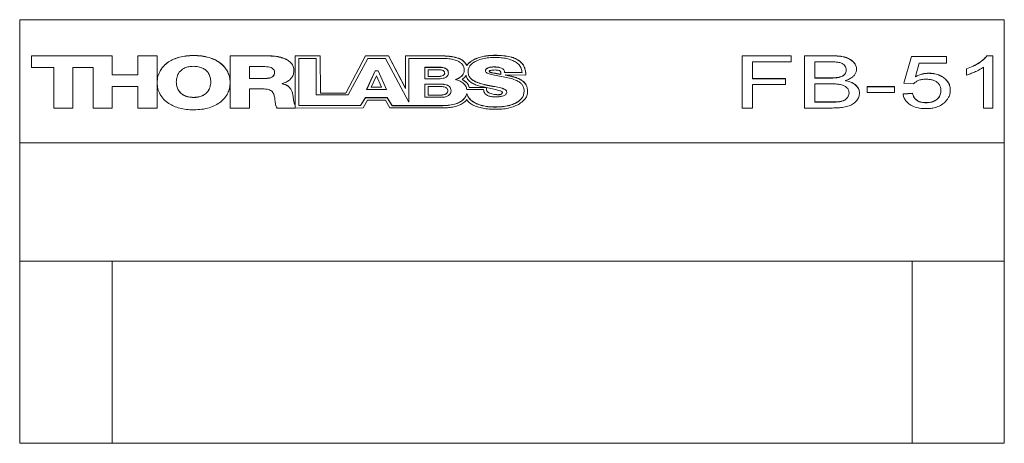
# Model space of a CAD drawing. Header units: inches. Extents: x 0.1 to 14.6, y 0 to 11.3.
# Tile 3 of 16: x 1.1 to 3.1, y 5 to 5.8. Entities that reach past the tile are written whole.
import ezdxf

# ---------------------------------------------------------------- set-up
doc = ezdxf.new("R2010")
doc.units = ezdxf.units.IN
doc.header["$LTSCALE"] = 1.333333
doc.header["$MEASUREMENT"] = 0

msp = doc.modelspace()

# ---------------------------------------------------------------- linework, layer by layer
at = {"color": 7, "linetype": 'Continuous', "lineweight": 18}
for p, q in [((1.1079, 5.8349), (3.1079, 5.8349)), ((1.1079, 5.8349), (1.1079, 5.5849)), ((3.1079, 5.8349), (3.1079, 5.5849)), ((1.296, 5.7617), (1.1319, 5.7617)), ((1.1319, 5.7617), (1.1319, 5.7379)), ((1.296, 5.7614), (1.1319, 5.7614)), ((1.296, 5.7231), (1.296, 5.7617)), ((1.3869, 5.7617), (1.3477, 5.7617)), ((1.3477, 5.7617), (1.3477, 5.7231)), ((1.3869, 5.7614), (1.3477, 5.7614)), ((1.3869, 5.6556), (1.3869, 5.7617)), ((1.4609, 5.7621), (1.4609, 5.7624)), ((1.6122, 5.7617), (1.5354, 5.7617)), ((1.5354, 5.7617), (1.5354, 5.6556)), ((1.6122, 5.7614), (1.5354, 5.7614)), ((1.6122, 5.7614), (1.6122, 5.7617)), ((1.6672, 5.7617), (1.6671, 5.6556)), ((1.6672, 5.7614), (1.6671, 5.6556)), ((1.7182, 5.7617), (1.6672, 5.7617)), ((1.6672, 5.7614), (1.6672, 5.7617)), ((1.7182, 5.7614), (1.6672, 5.7614)), ((1.7188, 5.6859), (1.7182, 5.7617)), ((1.7182, 5.7614), (1.7182, 5.7617)), ((1.7188, 5.6856), (1.7182, 5.7614)), ((1.8105, 5.7617), (1.7702, 5.6861)), ((1.8105, 5.7614), (1.7702, 5.6858)), ((1.8568, 5.7617), (1.8105, 5.7617)), ((1.8105, 5.7614), (1.8105, 5.7617)), ((1.8568, 5.7614), (1.8105, 5.7614)), ((1.8915, 5.6956), (1.8568, 5.7617)), ((1.8568, 5.7614), (1.8568, 5.7617)), ((1.8915, 5.6954), (1.8568, 5.7614)), ((1.9577, 5.7617), (1.8915, 5.7617)), ((1.8915, 5.7617), (1.8915, 5.6956)), ((1.9577, 5.7614), (1.8915, 5.7614)), ((1.9577, 5.7614), (1.9577, 5.7617)), ((2.0733, 5.7624), (2.0733, 5.7627)), ((2.5752, 5.7617), (2.6752, 5.7617)), ((2.5752, 5.6556), (2.5752, 5.7617)), ((2.5752, 5.7614), (2.6752, 5.7614)), ((2.6752, 5.7617), (2.6752, 5.7495)), ((2.7021, 5.7617), (2.7582, 5.7617)), ((2.7021, 5.6556), (2.7021, 5.7617)), ((2.7021, 5.7614), (2.7582, 5.7614)), ((2.7582, 5.7614), (2.7582, 5.7617)), ((2.904, 5.7059), (2.9194, 5.7603)), ((2.9041, 5.7059), (2.9194, 5.7601)), ((2.9194, 5.7603), (2.9905, 5.7603)), ((2.9194, 5.7601), (2.9194, 5.7603)), ((2.9194, 5.7601), (2.9905, 5.7601)), ((2.9905, 5.7603), (2.9905, 5.7467)), ((3.0724, 5.7617), (3.0848, 5.7617)), ((3.0724, 5.7614), (3.0724, 5.7617)), ((3.0724, 5.7614), (3.0848, 5.7614)), ((3.0848, 5.7617), (3.0848, 5.6556)), ((1.6751, 5.7564), (1.6751, 5.6607)), ((1.7104, 5.7564), (1.6751, 5.7564)), ((1.7104, 5.6824), (1.7104, 5.7564)), ((1.8148, 5.7564), (1.7754, 5.6824)), ((1.8507, 5.7564), (1.8148, 5.7564)), ((1.8985, 5.6672), (1.8507, 5.7564)), ((1.8985, 5.7564), (1.8985, 5.6672)), ((1.9619, 5.7564), (1.8985, 5.7564)), ((2.0159, 5.7422), (2.0159, 5.7425)), ((2.5963, 5.7495), (2.5963, 5.7155)), ((2.6752, 5.7495), (2.5963, 5.7495)), ((2.7518, 5.7495), (2.7232, 5.7495)), ((2.7232, 5.7495), (2.7232, 5.7168)), ((2.9351, 5.7467), (2.9275, 5.7193)), ((2.9905, 5.7467), (2.9351, 5.7467)), ((1.1319, 5.7379), (1.1769, 5.7379)), ((1.1769, 5.7379), (1.1769, 5.6556)), ((1.2161, 5.7379), (1.2568, 5.7379)), ((1.2161, 5.6556), (1.2161, 5.7379)), ((1.2568, 5.7379), (1.2568, 5.6556)), ((1.3477, 5.7231), (1.296, 5.7231)), ((1.296, 5.7228), (1.296, 5.7231)), ((1.3477, 5.7228), (1.296, 5.7228)), ((1.3477, 5.7228), (1.3477, 5.7231)), ((1.6058, 5.7397), (1.5746, 5.7397)), ((1.5746, 5.7397), (1.5746, 5.7158)), ((1.6257, 5.7279), (1.6257, 5.7282)), ((1.8302, 5.7312), (1.8125, 5.6929)), ((1.8302, 5.7309), (1.8127, 5.6929)), ((1.8326, 5.7211), (1.822, 5.698)), ((1.8358, 5.7312), (1.8302, 5.7312)), ((1.8302, 5.7309), (1.8302, 5.7312)), ((1.8358, 5.7309), (1.8302, 5.7309)), ((1.8429, 5.698), (1.8326, 5.7211)), ((1.8529, 5.6929), (1.8358, 5.7312)), ((1.8358, 5.7309), (1.8358, 5.7312)), ((1.8527, 5.6929), (1.8358, 5.7309)), ((1.9621, 5.7384), (1.9307, 5.7384)), ((1.9307, 5.7384), (1.9307, 5.7152)), ((1.9621, 5.7381), (1.9307, 5.7381)), ((1.9375, 5.7333), (1.9375, 5.7199)), ((1.9595, 5.7333), (1.9375, 5.7333)), ((1.9621, 5.7381), (1.9621, 5.7384)), ((1.9711, 5.7263), (1.9711, 5.7266)), ((2.0109, 5.7322), (2.0109, 5.7325)), ((2.0186, 5.7292), (2.0186, 5.7294)), ((2.0616, 5.7305), (2.0616, 5.7308)), ((2.071, 5.7389), (2.071, 5.7392)), ((2.0855, 5.7238), (2.0855, 5.7241)), ((2.0929, 5.7277), (2.1282, 5.7277)), ((2.0929, 5.7274), (2.0929, 5.7277)), ((2.0929, 5.7274), (2.1282, 5.7274)), ((2.0944, 5.7227), (2.1357, 5.7225)), ((2.0944, 5.7225), (2.0944, 5.7227)), ((2.0954, 5.7223), (2.0954, 5.7226)), ((2.1282, 5.7274), (2.1282, 5.7277)), ((2.7867, 5.7326), (2.7867, 5.7329)), ((2.9542, 5.7261), (2.9542, 5.7263)), ((3.0309, 5.7226), (3.0309, 5.7352)), ((3.0655, 5.6556), (3.0655, 5.7383)), ((1.3871, 5.7072), (1.3871, 5.7074)), ((1.4259, 5.7085), (1.4259, 5.7088)), ((1.496, 5.7085), (1.496, 5.7088)), ((1.5746, 5.7155), (1.5746, 5.7158)), ((1.5746, 5.7158), (1.6075, 5.7158)), ((1.5746, 5.7155), (1.6075, 5.7155)), ((1.6075, 5.7155), (1.6075, 5.7158)), ((1.6413, 5.7049), (1.6413, 5.7052)), ((1.6413, 5.7047), (1.6413, 5.7049)), ((1.9307, 5.7152), (1.9621, 5.7152)), ((1.9656, 5.7041), (1.9307, 5.7041)), ((1.9307, 5.7041), (1.9307, 5.6774)), ((1.9656, 5.7038), (1.9307, 5.7038)), ((1.9375, 5.7199), (1.9595, 5.7199)), ((1.9375, 5.7196), (1.9375, 5.7199)), ((1.9375, 5.7196), (1.9595, 5.7196)), ((1.9595, 5.7196), (1.9595, 5.7199)), ((1.9656, 5.7038), (1.9656, 5.7041)), ((2.0063, 5.7134), (2.0063, 5.7137)), ((2.0583, 5.7016), (2.0583, 5.7019)), ((2.5963, 5.7155), (2.6636, 5.7155)), ((2.5963, 5.7152), (2.5963, 5.7155)), ((2.5963, 5.7152), (2.6636, 5.7152)), ((2.6636, 5.7032), (2.5963, 5.7032)), ((2.5963, 5.7032), (2.5963, 5.6556)), ((2.6636, 5.7155), (2.6636, 5.7032)), ((2.7232, 5.7168), (2.7542, 5.7168)), ((2.7232, 5.7165), (2.7232, 5.7168)), ((2.7232, 5.7165), (2.7542, 5.7165)), ((2.7232, 5.7046), (2.7232, 5.6679)), ((2.7563, 5.7046), (2.7232, 5.7046)), ((2.7542, 5.7165), (2.7542, 5.7168)), ((2.7722, 5.7178), (2.7722, 5.7181)), ((2.7853, 5.7111), (2.7853, 5.7114)), ((2.9232, 5.7046), (2.904, 5.7059)), ((2.9275, 5.719), (2.9275, 5.7193)), ((1.296, 5.6556), (1.296, 5.6993)), ((1.296, 5.6993), (1.3477, 5.6993)), ((1.3477, 5.6993), (1.3477, 5.6556)), ((1.5746, 5.6556), (1.5746, 5.6943)), ((1.5746, 5.6943), (1.6044, 5.6943)), ((1.7754, 5.6824), (1.7104, 5.6824)), ((1.7702, 5.6861), (1.7188, 5.6859)), ((1.7188, 5.6856), (1.7188, 5.6859)), ((1.7702, 5.6858), (1.7188, 5.6856)), ((1.7702, 5.6858), (1.7702, 5.6861)), ((1.8125, 5.6929), (1.8529, 5.6929)), ((1.822, 5.698), (1.8429, 5.698)), ((1.822, 5.6977), (1.822, 5.698)), ((1.822, 5.6977), (1.8429, 5.6977)), ((1.8429, 5.6977), (1.8429, 5.698)), ((1.8915, 5.6954), (1.8915, 5.6956)), ((1.9636, 5.6991), (1.9374, 5.6991)), ((1.9374, 5.6991), (1.9374, 5.6819)), ((1.9374, 5.6817), (1.9374, 5.6819)), ((1.9374, 5.6819), (1.9636, 5.6819)), ((1.9374, 5.6817), (1.9636, 5.6817)), ((1.9636, 5.6817), (1.9636, 5.6819)), ((1.9774, 5.6902), (1.9774, 5.6905)), ((2.0158, 5.6849), (2.0158, 5.6852)), ((2.05, 5.6931), (2.0162, 5.6931)), ((2.0208, 5.6972), (2.0208, 5.6975)), ((2.0208, 5.6975), (2.055, 5.6975)), ((2.0208, 5.6972), (2.055, 5.6972)), ((2.055, 5.6972), (2.055, 5.6975)), ((2.0559, 5.697), (2.0559, 5.6973)), ((2.0693, 5.6836), (2.0693, 5.6839)), ((2.0883, 5.6872), (2.0883, 5.6874)), ((2.0884, 5.6873), (2.0884, 5.6876)), ((2.1325, 5.6906), (2.1325, 5.6909)), ((2.7925, 5.6859), (2.7925, 5.6862)), ((2.829, 5.6991), (2.8848, 5.6991)), ((2.829, 5.6869), (2.829, 5.6991)), ((2.829, 5.6989), (2.8848, 5.6989)), ((2.8848, 5.6869), (2.829, 5.6869)), ((2.8848, 5.6991), (2.8848, 5.6869)), ((2.9021, 5.6842), (2.9213, 5.6855)), ((2.9021, 5.6839), (2.9213, 5.6853)), ((2.9213, 5.6853), (2.9213, 5.6855)), ((2.979, 5.6909), (2.979, 5.6912)), ((1.461, 5.677), (1.461, 5.6773)), ((1.6632, 5.6793), (1.6632, 5.6795)), ((1.6671, 5.6556), (1.6671, 5.6607)), ((1.6751, 5.6607), (1.8004, 5.6607)), ((1.6751, 5.6604), (1.6751, 5.6607)), ((1.6751, 5.6604), (1.8004, 5.6604)), ((1.8004, 5.6607), (1.8106, 5.6769)), ((1.8004, 5.6604), (1.8106, 5.6766)), ((1.8004, 5.6604), (1.8004, 5.6607)), ((1.8055, 5.6559), (1.8144, 5.6716)), ((1.8106, 5.6769), (1.8544, 5.6769)), ((1.8106, 5.6766), (1.8106, 5.6769)), ((1.8106, 5.6766), (1.8544, 5.6766)), ((1.8144, 5.6716), (1.8508, 5.6716)), ((1.8508, 5.6716), (1.8594, 5.6559)), ((1.8544, 5.6769), (1.8645, 5.6606)), ((1.8544, 5.6766), (1.8544, 5.6769)), ((1.8544, 5.6766), (1.8645, 5.6603)), ((1.8645, 5.6606), (1.9636, 5.6606)), ((1.8645, 5.6603), (1.8645, 5.6606)), ((1.8645, 5.6603), (1.9636, 5.6603)), ((1.9307, 5.6774), (1.9656, 5.6774)), ((1.9636, 5.6603), (1.9636, 5.6606)), ((2.7232, 5.6679), (2.7587, 5.6679)), ((2.7232, 5.6676), (2.7232, 5.6679)), ((2.7232, 5.6676), (2.7587, 5.6676)), ((2.7587, 5.6676), (2.7587, 5.6679)), ((2.7716, 5.6681), (2.7716, 5.6684)), ((2.9488, 5.6662), (2.9488, 5.6665)), ((1.1769, 5.6556), (1.2161, 5.6556)), ((1.2568, 5.6556), (1.296, 5.6556)), ((1.3477, 5.6556), (1.3869, 5.6556)), ((1.5354, 5.6556), (1.5746, 5.6556)), ((1.6307, 5.6556), (1.6671, 5.6556)), ((1.6671, 5.6556), (1.8055, 5.6559)), ((1.8594, 5.6559), (1.9714, 5.6559)), ((2.0735, 5.6575), (2.0735, 5.6577)), ((2.5963, 5.6556), (2.5752, 5.6556)), ((2.7584, 5.6556), (2.7021, 5.6556)), ((3.0848, 5.6556), (3.0655, 5.6556)), ((1.1079, 5.5849), (3.1079, 5.5849)), ((1.1079, 5.5849), (1.1079, 5.3449)), ((3.1079, 5.5849), (3.1079, 5.3449)), ((1.1079, 4.9749), (1.1079, 5.3449)), ((1.1079, 5.3449), (1.2954, 5.3449)), ((1.2954, 5.3449), (1.2954, 4.9749)), ((1.2954, 5.3449), (2.9204, 5.3449)), ((2.9204, 4.9749), (2.9204, 5.3449)), ((2.9204, 5.3449), (3.1079, 5.3449)), ((3.1079, 5.3449), (3.1079, 4.9749)), ((1.2954, 4.9749), (1.1079, 4.9749)), ((1.2954, 4.9749), (2.9204, 4.9749)), ((3.1079, 4.9749), (2.9204, 4.9749))]:
    msp.add_line(p, q, dxfattribs=at)
for points, knots in [([(1.4609, 5.7624), (1.4559, 5.7622), (1.4461, 5.7619), (1.4325, 5.7592), (1.4204, 5.7551), (1.4102, 5.7495), (1.4008, 5.742), (1.3932, 5.7323), (1.388, 5.7203), (1.3874, 5.7118), (1.3871, 5.7074)], [0, 0, 0, 0, 0.12566, 0.241629, 0.351065, 0.456963, 0.561971, 0.701545, 0.8468, 1, 1, 1, 1]), ([(1.4609, 5.7621), (1.4559, 5.762), (1.4461, 5.7616), (1.4325, 5.759), (1.4204, 5.7548), (1.4102, 5.7493), (1.4008, 5.7418), (1.3932, 5.732), (1.388, 5.72), (1.3874, 5.7115), (1.3871, 5.7072)], [0, 0, 0, 0, 0.12566, 0.241629, 0.351065, 0.456963, 0.561971, 0.701545, 0.8468, 1, 1, 1, 1]), ([(1.4612, 5.6519), (1.4668, 5.6521), (1.4777, 5.6525), (1.4928, 5.6558), (1.5057, 5.661), (1.5165, 5.6678), (1.5249, 5.6761), (1.5309, 5.6857), (1.5346, 5.6962), (1.5357, 5.7072), (1.5345, 5.7183), (1.5308, 5.7288), (1.5247, 5.7383), (1.5163, 5.7466), (1.5055, 5.7535), (1.4925, 5.7586), (1.4774, 5.7618), (1.4665, 5.7622), (1.4609, 5.7624)], [0, 0, 0, 0, 0.069742, 0.1336673, 0.1939676, 0.252673, 0.3114968, 0.3717555, 0.4343805, 0.4999973, 0.565617, 0.6282437, 0.6885033, 0.7473274, 0.8060327, 0.8663329, 0.9302581, 1, 1, 1, 1]), ([(1.5353, 5.7068), (1.5353, 5.7069), (1.5357, 5.7107), (1.5343, 5.718), (1.5309, 5.7285), (1.5247, 5.738), (1.5163, 5.7463), (1.5055, 5.7532), (1.4925, 5.7583), (1.4774, 5.7616), (1.4665, 5.7619), (1.4609, 5.7621)], [0, 0, 0, 0, 0.001624, 0.132649, 0.257699, 0.378021, 0.495478, 0.612697, 0.733101, 0.860743, 1, 1, 1, 1]), ([(1.6649, 5.7318), (1.6646, 5.7346), (1.6642, 5.7399), (1.6598, 5.7469), (1.6532, 5.7525), (1.6447, 5.7567), (1.6347, 5.7596), (1.6237, 5.7614), (1.616, 5.7616), (1.6122, 5.7617)], [0, 0, 0, 0, 0.154548, 0.292105, 0.423088, 0.554991, 0.698184, 0.847132, 1, 1, 1, 1]), ([(1.6649, 5.7316), (1.6646, 5.7343), (1.6642, 5.7396), (1.6598, 5.7467), (1.6532, 5.7522), (1.6447, 5.7565), (1.6347, 5.7594), (1.6237, 5.7611), (1.616, 5.7613), (1.6122, 5.7614)], [0, 0, 0, 0, 0.154548, 0.2921047, 0.4230884, 0.5549906, 0.6981841, 0.8471321, 1, 1, 1, 1]), ([(2.0159, 5.7425), (2.0151, 5.7438), (2.0133, 5.7463), (2.0103, 5.7501), (2.0058, 5.7538), (1.9997, 5.7567), (1.9921, 5.7589), (1.9828, 5.7605), (1.9711, 5.7615), (1.9625, 5.7616), (1.9577, 5.7617)], [0, 0, 0, 0, 0.08408, 0.172215, 0.268133, 0.380692, 0.489555, 0.624274, 0.792104, 1, 1, 1, 1]), ([(2.0159, 5.7422), (2.0151, 5.7435), (2.0133, 5.746), (2.0103, 5.7498), (2.0058, 5.7535), (1.9997, 5.7565), (1.9921, 5.7587), (1.9828, 5.7602), (1.9711, 5.7613), (1.9625, 5.7614), (1.9577, 5.7614)], [0, 0, 0, 0, 0.0840799, 0.1722146, 0.2681333, 0.3806914, 0.4895552, 0.6242742, 0.792104, 1, 1, 1, 1]), ([(2.0733, 5.7627), (2.0689, 5.7626), (2.0606, 5.7624), (2.0491, 5.7606), (2.0394, 5.7579), (2.0302, 5.7541), (2.022, 5.7491), (2.0178, 5.7446), (2.0159, 5.7425)], [0, 0, 0, 0, 0.197657, 0.370719, 0.52382, 0.660522, 0.846905, 1, 1, 1, 1]), ([(2.0733, 5.7624), (2.0689, 5.7623), (2.0606, 5.7621), (2.0491, 5.7603), (2.0394, 5.7576), (2.0302, 5.7538), (2.022, 5.7488), (2.0178, 5.7443), (2.0159, 5.7422)], [0, 0, 0, 0, 0.197657, 0.370719, 0.52382, 0.660523, 0.846905, 1, 1, 1, 1]), ([(2.1357, 5.7225), (2.1357, 5.7249), (2.1356, 5.7297), (2.1339, 5.7371), (2.1302, 5.7447), (2.1237, 5.7512), (2.1149, 5.7563), (2.1038, 5.76), (2.0896, 5.7623), (2.0791, 5.7626), (2.0733, 5.7627)], [0, 0, 0, 0, 0.100967, 0.211043, 0.326323, 0.448137, 0.553855, 0.675629, 0.821598, 1, 1, 1, 1]), ([(2.1357, 5.7223), (2.1357, 5.7246), (2.1356, 5.7294), (2.1339, 5.7368), (2.1302, 5.7444), (2.1237, 5.7509), (2.1149, 5.756), (2.1038, 5.7597), (2.0896, 5.762), (2.0791, 5.7623), (2.0733, 5.7624)], [0, 0, 0, 0, 0.100967, 0.211043, 0.326323, 0.448137, 0.553855, 0.675629, 0.821599, 1, 1, 1, 1]), ([(2.7582, 5.7617), (2.7616, 5.7616), (2.7682, 5.7615), (2.7781, 5.7605), (2.7875, 5.7582), (2.7961, 5.7541), (2.8024, 5.7483), (2.807, 5.7416), (2.8076, 5.7367), (2.8079, 5.7342)], [0, 0, 0, 0, 0.1401993, 0.280328, 0.4203307, 0.5602822, 0.7068446, 0.85346, 1, 1, 1, 1]), ([(2.7582, 5.7614), (2.7616, 5.7614), (2.7682, 5.7612), (2.7781, 5.7602), (2.7875, 5.7579), (2.7961, 5.7538), (2.8024, 5.7481), (2.807, 5.7413), (2.8076, 5.7364), (2.8079, 5.7339)], [0, 0, 0, 0, 0.140199, 0.280328, 0.420331, 0.560282, 0.706844, 0.85346, 1, 1, 1, 1]), ([(3.0309, 5.7352), (3.0356, 5.7369), (3.045, 5.7405), (3.0565, 5.7471), (3.0661, 5.7541), (3.0703, 5.7591), (3.0724, 5.7617)], [0, 0, 0, 0, 0.280091, 0.560126, 0.78017, 1, 1, 1, 1]), ([(3.0309, 5.7349), (3.0356, 5.7367), (3.045, 5.7402), (3.0565, 5.7468), (3.0661, 5.7538), (3.0703, 5.7589), (3.0724, 5.7614)], [0, 0, 0, 0, 0.280091, 0.560126, 0.78017, 1, 1, 1, 1]), ([(1.461, 5.7403), (1.4577, 5.7401), (1.4515, 5.7398), (1.4431, 5.7372), (1.4366, 5.7333), (1.4308, 5.7272), (1.4267, 5.7189), (1.4262, 5.7122), (1.4259, 5.7088)], [0, 0, 0, 0, 0.154107, 0.291161, 0.421966, 0.554125, 0.771662, 1, 1, 1, 1]), ([(1.496, 5.7088), (1.4958, 5.7117), (1.4954, 5.7174), (1.4921, 5.7256), (1.4868, 5.7322), (1.4795, 5.7369), (1.4709, 5.7398), (1.4644, 5.7401), (1.461, 5.7403)], [0, 0, 0, 0, 0.1943387, 0.3816853, 0.5594853, 0.6963394, 0.8391063, 1, 1, 1, 1]), ([(2.0109, 5.7325), (2.0107, 5.7348), (2.0103, 5.739), (2.0069, 5.7447), (2.0018, 5.7491), (1.9944, 5.7526), (1.9848, 5.7551), (1.9736, 5.7564), (1.9658, 5.7564), (1.9619, 5.7564)], [0, 0, 0, 0, 0.142381, 0.265401, 0.380208, 0.49532, 0.656243, 0.826352, 1, 1, 1, 1]), ([(2.0739, 5.7584), (2.0695, 5.7583), (2.0609, 5.758), (2.0482, 5.7558), (2.0375, 5.7524), (2.0292, 5.748), (2.0233, 5.7429), (2.0193, 5.7365), (2.0189, 5.7319), (2.0186, 5.7294)], [0, 0, 0, 0, 0.168757, 0.338981, 0.504629, 0.624783, 0.74337, 0.865665, 1, 1, 1, 1]), ([(2.1282, 5.7277), (2.1279, 5.7305), (2.1273, 5.7358), (2.1227, 5.7431), (2.116, 5.7488), (2.1072, 5.7532), (2.0969, 5.7562), (2.0856, 5.7581), (2.0778, 5.7583), (2.0739, 5.7584)], [0, 0, 0, 0, 0.152524, 0.289983, 0.422031, 0.555256, 0.699349, 0.848258, 1, 1, 1, 1]), ([(2.7867, 5.7329), (2.7866, 5.7343), (2.7864, 5.7372), (2.7843, 5.7413), (2.781, 5.7449), (2.7754, 5.7478), (2.768, 5.7489), (2.7599, 5.7494), (2.7545, 5.7494), (2.7518, 5.7495)], [0, 0, 0, 0, 0.125114, 0.250148, 0.375091, 0.499755, 0.666077, 0.833021, 1, 1, 1, 1]), ([(1.6257, 5.7282), (1.6255, 5.7296), (1.6252, 5.7321), (1.6225, 5.7354), (1.6183, 5.7379), (1.6125, 5.7394), (1.6081, 5.7396), (1.6058, 5.7397)], [0, 0, 0, 0, 0.1970295, 0.3714324, 0.5434081, 0.7603086, 1, 1, 1, 1]), ([(1.6075, 5.7158), (1.6096, 5.7158), (1.6133, 5.716), (1.6184, 5.7173), (1.6225, 5.7198), (1.6253, 5.7236), (1.6255, 5.7266), (1.6257, 5.7282)], [0, 0, 0, 0, 0.211129, 0.392706, 0.559913, 0.763435, 1, 1, 1, 1]), ([(1.6075, 5.7155), (1.6096, 5.7155), (1.6133, 5.7157), (1.6184, 5.7171), (1.6225, 5.7195), (1.6253, 5.7233), (1.6255, 5.7263), (1.6257, 5.7279)], [0, 0, 0, 0, 0.211129, 0.392706, 0.559913, 0.763436, 1, 1, 1, 1]), ([(1.6413, 5.7052), (1.644, 5.7062), (1.6494, 5.708), (1.6559, 5.7123), (1.6609, 5.7178), (1.6643, 5.7244), (1.6647, 5.7293), (1.6649, 5.7318)], [0, 0, 0, 0, 0.193071, 0.377193, 0.559394, 0.776958, 1, 1, 1, 1]), ([(1.9711, 5.7266), (1.971, 5.7274), (1.9708, 5.729), (1.9691, 5.731), (1.9666, 5.7324), (1.9632, 5.7332), (1.9608, 5.7333), (1.9595, 5.7333)], [0, 0, 0, 0, 0.2108652, 0.3895955, 0.5613353, 0.7736396, 1, 1, 1, 1]), ([(1.9595, 5.7199), (1.9609, 5.72), (1.9639, 5.7202), (1.9674, 5.7213), (1.9697, 5.723), (1.9709, 5.7246), (1.971, 5.7259), (1.9711, 5.7266)], [0, 0, 0, 0, 0.263178, 0.536222, 0.679633, 0.829867, 1, 1, 1, 1]), ([(1.9595, 5.7196), (1.9609, 5.7197), (1.9639, 5.7199), (1.9674, 5.7211), (1.9697, 5.7227), (1.9709, 5.7243), (1.971, 5.7256), (1.9711, 5.7263)], [0, 0, 0, 0, 0.263179, 0.536224, 0.679635, 0.829866, 1, 1, 1, 1]), ([(1.9787, 5.7267), (1.9786, 5.7282), (1.9783, 5.7308), (1.976, 5.7343), (1.9724, 5.7367), (1.9675, 5.7382), (1.9639, 5.7383), (1.9621, 5.7384)], [0, 0, 0, 0, 0.232505, 0.422257, 0.592827, 0.792214, 1, 1, 1, 1]), ([(1.9787, 5.7264), (1.9786, 5.7279), (1.9783, 5.7305), (1.976, 5.734), (1.9724, 5.7364), (1.9675, 5.7379), (1.9639, 5.738), (1.9621, 5.7381)], [0, 0, 0, 0, 0.232507, 0.422259, 0.592828, 0.792215, 1, 1, 1, 1]), ([(1.9621, 5.7152), (1.9642, 5.7153), (1.9686, 5.7156), (1.9736, 5.7178), (1.9767, 5.7205), (1.9784, 5.7234), (1.9786, 5.7255), (1.9787, 5.7267)], [0, 0, 0, 0, 0.2424659, 0.5040772, 0.6506178, 0.8119562, 1, 1, 1, 1]), ([(1.993, 5.7133), (1.9958, 5.7144), (2.0013, 5.7167), (2.007, 5.7217), (2.0103, 5.7271), (2.0107, 5.7307), (2.0109, 5.7325)], [0, 0, 0, 0, 0.2840564, 0.5588612, 0.7750989, 1, 1, 1, 1]), ([(1.993, 5.713), (1.9958, 5.7142), (2.0013, 5.7165), (2.007, 5.7215), (2.0103, 5.7268), (2.0107, 5.7304), (2.0109, 5.7322)], [0, 0, 0, 0, 0.284056, 0.558862, 0.775099, 1, 1, 1, 1]), ([(2.0147, 5.7222), (2.0142, 5.7212), (2.0133, 5.7192), (2.0101, 5.7165), (2.0078, 5.7147), (2.0063, 5.7137)], [0, 0, 0, 0, 0.305221, 0.589271, 1, 1, 1, 1]), ([(2.0483, 5.6988), (2.0449, 5.6996), (2.0384, 5.7011), (2.0296, 5.7046), (2.022, 5.7091), (2.016, 5.715), (2.0152, 5.7198), (2.0147, 5.7222)], [0, 0, 0, 0, 0.210265, 0.40954, 0.595649, 0.799786, 1, 1, 1, 1]), ([(2.0186, 5.7294), (2.0188, 5.7272), (2.0192, 5.7229), (2.0226, 5.7171), (2.0276, 5.7125), (2.0352, 5.7082), (2.0456, 5.7046), (2.054, 5.7028), (2.0583, 5.7019)], [0, 0, 0, 0, 0.158173, 0.297719, 0.430011, 0.562766, 0.77875, 1, 1, 1, 1]), ([(2.0186, 5.7292), (2.0188, 5.7269), (2.0192, 5.7226), (2.0226, 5.7169), (2.0276, 5.7123), (2.0352, 5.7079), (2.0456, 5.7043), (2.054, 5.7025), (2.0583, 5.7016)], [0, 0, 0, 0, 0.158173, 0.297718, 0.430011, 0.562766, 0.77875, 1, 1, 1, 1]), ([(2.0539, 5.731), (2.054, 5.7318), (2.0542, 5.7331), (2.0558, 5.7356), (2.0596, 5.7377), (2.0651, 5.739), (2.0691, 5.7391), (2.071, 5.7392)], [0, 0, 0, 0, 0.133835, 0.254258, 0.489932, 0.743492, 1, 1, 1, 1]), ([(2.0539, 5.7308), (2.054, 5.7315), (2.0542, 5.7329), (2.0558, 5.7353), (2.0596, 5.7375), (2.0651, 5.7387), (2.0691, 5.7388), (2.071, 5.7389)], [0, 0, 0, 0, 0.133835, 0.254256, 0.489932, 0.743491, 1, 1, 1, 1]), ([(2.0932, 5.7185), (2.0884, 5.7193), (2.0794, 5.7209), (2.0686, 5.7228), (2.0614, 5.7247), (2.0574, 5.7263), (2.0545, 5.7284), (2.0541, 5.7302), (2.0539, 5.731)], [0, 0, 0, 0, 0.32933, 0.617108, 0.736156, 0.836028, 0.919803, 1, 1, 1, 1]), ([(2.0737, 5.7328), (2.0725, 5.7328), (2.07, 5.7328), (2.0664, 5.7324), (2.0636, 5.7319), (2.0621, 5.7314), (2.0617, 5.7311), (2.0616, 5.731), (2.0616, 5.7309), (2.0616, 5.7308)], [0, 0, 0, 0, 0.276499, 0.589781, 0.852705, 0.941331, 0.963498, 0.982602, 1, 1, 1, 1]), ([(2.0616, 5.7308), (2.0616, 5.7305), (2.0617, 5.7298), (2.0627, 5.7289), (2.0643, 5.7282), (2.0671, 5.7274), (2.0715, 5.7265), (2.0778, 5.7254), (2.0827, 5.7246), (2.0855, 5.7241)], [0, 0, 0, 0, 0.051893, 0.104934, 0.172994, 0.26591, 0.439461, 0.68059, 1, 1, 1, 1]), ([(2.0616, 5.7305), (2.0616, 5.7302), (2.0617, 5.7295), (2.0627, 5.7286), (2.0643, 5.7279), (2.0671, 5.7272), (2.0715, 5.7263), (2.0778, 5.7251), (2.0827, 5.7243), (2.0855, 5.7238)], [0, 0, 0, 0, 0.051894, 0.104934, 0.172995, 0.265911, 0.439461, 0.68059, 1, 1, 1, 1]), ([(2.071, 5.7392), (2.0737, 5.7391), (2.079, 5.7389), (2.0852, 5.7373), (2.0892, 5.7352), (2.0914, 5.7332), (2.0928, 5.7306), (2.0928, 5.7287), (2.0929, 5.7277)], [0, 0, 0, 0, 0.262604, 0.509984, 0.626339, 0.741405, 0.862581, 1, 1, 1, 1]), ([(2.071, 5.7389), (2.0737, 5.7388), (2.079, 5.7386), (2.0852, 5.7371), (2.0892, 5.735), (2.0914, 5.7329), (2.0927, 5.7305), (2.0928, 5.7288), (2.0928, 5.728)], [0, 0, 0, 0, 0.270125, 0.524589, 0.644277, 0.762639, 0.887284, 1, 1, 1, 1]), ([(2.0851, 5.7281), (2.0849, 5.7286), (2.0846, 5.7297), (2.0834, 5.7311), (2.0812, 5.7321), (2.0779, 5.7327), (2.0752, 5.7328), (2.0737, 5.7328)], [0, 0, 0, 0, 0.168792, 0.313971, 0.464352, 0.689561, 1, 1, 1, 1]), ([(2.0855, 5.7241), (2.0855, 5.7249), (2.0855, 5.7262), (2.0852, 5.7275), (2.0851, 5.7281)], [0, 0, 0, 0, 0.591523, 1, 1, 1, 1]), ([(2.0954, 5.7226), (2.0953, 5.7226), (2.0949, 5.7227), (2.0946, 5.7227), (2.0944, 5.7227)], [0, 0, 0, 0, 0.5581049, 1, 1, 1, 1]), ([(2.0954, 5.7223), (2.0953, 5.7223), (2.0949, 5.7224), (2.0946, 5.7224), (2.0944, 5.7225)], [0, 0, 0, 0, 0.55811, 1, 1, 1, 1]), ([(2.1396, 5.6892), (2.1394, 5.6919), (2.1391, 5.6969), (2.1362, 5.7037), (2.1314, 5.7094), (2.1247, 5.7139), (2.1164, 5.7175), (2.1064, 5.7204), (2.0992, 5.7218), (2.0954, 5.7226)], [0, 0, 0, 0, 0.160242, 0.297996, 0.423701, 0.547729, 0.684739, 0.834632, 1, 1, 1, 1]), ([(2.1396, 5.6889), (2.1394, 5.6916), (2.1391, 5.6966), (2.1362, 5.7035), (2.1314, 5.7091), (2.1247, 5.7136), (2.1164, 5.7172), (2.1064, 5.7201), (2.0992, 5.7215), (2.0954, 5.7223)], [0, 0, 0, 0, 0.160242, 0.297996, 0.423701, 0.54773, 0.68474, 0.834632, 1, 1, 1, 1]), ([(2.7722, 5.7181), (2.7746, 5.7188), (2.7794, 5.7201), (2.7841, 5.7242), (2.7864, 5.7286), (2.7866, 5.7314), (2.7867, 5.7329)], [0, 0, 0, 0, 0.2798713, 0.5590684, 0.7793597, 1, 1, 1, 1]), ([(2.7722, 5.7178), (2.7746, 5.7185), (2.7794, 5.7198), (2.7841, 5.7239), (2.7864, 5.7283), (2.7866, 5.7312), (2.7867, 5.7326)], [0, 0, 0, 0, 0.279871, 0.559068, 0.779358, 1, 1, 1, 1]), ([(2.8079, 5.7342), (2.8077, 5.7324), (2.8073, 5.7287), (2.8045, 5.7235), (2.7999, 5.7186), (2.7935, 5.7144), (2.7881, 5.7124), (2.7853, 5.7114)], [0, 0, 0, 0, 0.186601, 0.373298, 0.560005, 0.779921, 1, 1, 1, 1]), ([(2.9275, 5.7193), (2.9297, 5.7204), (2.9341, 5.7227), (2.941, 5.7248), (2.9478, 5.7261), (2.9521, 5.7263), (2.9542, 5.7263)], [0, 0, 0, 0, 0.280059, 0.55999, 0.780026, 1, 1, 1, 1]), ([(2.9275, 5.719), (2.9297, 5.7201), (2.9341, 5.7224), (2.941, 5.7246), (2.9478, 5.7258), (2.9521, 5.726), (2.9542, 5.7261)], [0, 0, 0, 0, 0.280059, 0.55999, 0.780026, 1, 1, 1, 1]), ([(2.9542, 5.7263), (2.9576, 5.7262), (2.9645, 5.7259), (2.9742, 5.7233), (2.9826, 5.7191), (2.9897, 5.7136), (2.9948, 5.707), (2.9978, 5.6996), (2.9981, 5.6945), (2.9982, 5.692)], [0, 0, 0, 0, 0.139985, 0.279899, 0.419866, 0.559898, 0.706506, 0.853208, 1, 1, 1, 1]), ([(2.9542, 5.7261), (2.9576, 5.7259), (2.9645, 5.7256), (2.9742, 5.723), (2.9826, 5.7188), (2.9897, 5.7133), (2.9948, 5.7067), (2.9978, 5.6993), (2.9981, 5.6943), (2.9982, 5.6917)], [0, 0, 0, 0, 0.1399849, 0.2798986, 0.4198659, 0.5598981, 0.7065058, 0.8532082, 1, 1, 1, 1]), ([(3.0655, 5.7383), (3.0627, 5.7364), (3.057, 5.7328), (3.0479, 5.7287), (3.0393, 5.7252), (3.0337, 5.7235), (3.0309, 5.7226)], [0, 0, 0, 0, 0.279898, 0.559917, 0.779984, 1, 1, 1, 1]), ([(1.3871, 5.7074), (1.3874, 5.7032), (1.3879, 5.695), (1.3925, 5.6834), (1.4001, 5.673), (1.4099, 5.6649), (1.421, 5.659), (1.433, 5.655), (1.4466, 5.6524), (1.4562, 5.652), (1.4612, 5.6519)], [0, 0, 0, 0, 0.146614, 0.285851, 0.419607, 0.550812, 0.654894, 0.762514, 0.876544, 1, 1, 1, 1]), ([(1.4259, 5.7088), (1.4261, 5.7058), (1.4265, 5.7001), (1.4298, 5.692), (1.4352, 5.6853), (1.4424, 5.6806), (1.451, 5.6778), (1.4575, 5.6774), (1.461, 5.6773)], [0, 0, 0, 0, 0.194325, 0.381675, 0.559488, 0.696351, 0.839118, 1, 1, 1, 1]), ([(1.4259, 5.7085), (1.4261, 5.7056), (1.4265, 5.6998), (1.4298, 5.6917), (1.4352, 5.685), (1.4424, 5.6804), (1.451, 5.6775), (1.4575, 5.6772), (1.461, 5.677)], [0, 0, 0, 0, 0.194326, 0.381675, 0.559488, 0.696352, 0.839118, 1, 1, 1, 1]), ([(1.461, 5.6773), (1.4642, 5.6774), (1.4704, 5.6777), (1.4788, 5.6803), (1.4853, 5.6843), (1.4911, 5.6903), (1.4952, 5.6986), (1.4957, 5.7053), (1.496, 5.7088)], [0, 0, 0, 0, 0.154117, 0.291176, 0.421982, 0.554142, 0.771678, 1, 1, 1, 1]), ([(1.461, 5.677), (1.4642, 5.6771), (1.4704, 5.6774), (1.4788, 5.6801), (1.4853, 5.684), (1.4911, 5.69), (1.4952, 5.6984), (1.4957, 5.7051), (1.496, 5.7085)], [0, 0, 0, 0, 0.154117, 0.291176, 0.421981, 0.554142, 0.771678, 1, 1, 1, 1]), ([(1.6632, 5.6795), (1.6629, 5.6815), (1.6623, 5.6855), (1.6602, 5.6913), (1.6571, 5.6964), (1.6528, 5.7005), (1.6477, 5.7035), (1.6434, 5.7044), (1.6413, 5.7049)], [0, 0, 0, 0, 0.185032, 0.37568, 0.562893, 0.705774, 0.84842, 1, 1, 1, 1]), ([(1.6632, 5.6793), (1.6629, 5.6812), (1.6623, 5.6852), (1.6602, 5.691), (1.6571, 5.6961), (1.6528, 5.7002), (1.6477, 5.7032), (1.6434, 5.7042), (1.6413, 5.7047)], [0, 0, 0, 0, 0.185032, 0.375679, 0.562892, 0.705775, 0.84842, 1, 1, 1, 1]), ([(1.984, 5.6907), (1.9839, 5.6923), (1.9836, 5.6954), (1.9811, 5.6994), (1.977, 5.7022), (1.9716, 5.7039), (1.9676, 5.704), (1.9656, 5.7041)], [0, 0, 0, 0, 0.236694, 0.428665, 0.599111, 0.795972, 1, 1, 1, 1]), ([(1.984, 5.6904), (1.9839, 5.6921), (1.9836, 5.6951), (1.9811, 5.6991), (1.977, 5.7019), (1.9716, 5.7036), (1.9676, 5.7037), (1.9656, 5.7038)], [0, 0, 0, 0, 0.236696, 0.428665, 0.599112, 0.795972, 1, 1, 1, 1]), ([(2.0162, 5.6931), (2.0156, 5.6957), (2.0143, 5.7008), (2.0085, 5.7068), (2.0012, 5.7111), (1.9958, 5.7125), (1.993, 5.7133)], [0, 0, 0, 0, 0.284984, 0.557856, 0.773889, 1, 1, 1, 1]), ([(2.0063, 5.7137), (2.0081, 5.7127), (2.0121, 5.7106), (2.0166, 5.7067), (2.0201, 5.7022), (2.0206, 5.6991), (2.0208, 5.6975)], [0, 0, 0, 0, 0.240314, 0.527656, 0.763013, 1, 1, 1, 1]), ([(2.0063, 5.7134), (2.0081, 5.7124), (2.0121, 5.7103), (2.0166, 5.7064), (2.0201, 5.7019), (2.0206, 5.6988), (2.0208, 5.6972)], [0, 0, 0, 0, 0.240313, 0.527655, 0.763014, 1, 1, 1, 1]), ([(2.0583, 5.7019), (2.0631, 5.701), (2.0721, 5.6994), (2.0828, 5.6974), (2.0899, 5.6952), (2.0939, 5.6934), (2.0967, 5.6909), (2.0971, 5.689), (2.0972, 5.688)], [0, 0, 0, 0, 0.320717, 0.602371, 0.72034, 0.821577, 0.910499, 1, 1, 1, 1]), ([(2.0583, 5.7016), (2.0631, 5.7007), (2.0721, 5.6991), (2.0828, 5.6971), (2.0899, 5.695), (2.0939, 5.6931), (2.0967, 5.6907), (2.0971, 5.6887), (2.0972, 5.6877)], [0, 0, 0, 0, 0.320717, 0.60237, 0.72034, 0.821577, 0.910499, 1, 1, 1, 1]), ([(2.1325, 5.6909), (2.1323, 5.6932), (2.132, 5.6974), (2.1287, 5.7031), (2.1238, 5.7077), (2.1163, 5.7121), (2.106, 5.7157), (2.0975, 5.7175), (2.0932, 5.7185)], [0, 0, 0, 0, 0.1569811, 0.2960505, 0.4281019, 0.5606787, 0.7768609, 1, 1, 1, 1]), ([(2.7542, 5.7168), (2.7576, 5.7168), (2.7636, 5.7168), (2.7696, 5.7177), (2.7722, 5.7181)], [0, 0, 0, 0, 0.560392, 1, 1, 1, 1]), ([(2.7542, 5.7165), (2.7576, 5.7165), (2.7636, 5.7165), (2.7696, 5.7174), (2.7722, 5.7178)], [0, 0, 0, 0, 0.5603923, 1, 1, 1, 1]), ([(2.7925, 5.6862), (2.7924, 5.6877), (2.7922, 5.6907), (2.79, 5.6951), (2.7864, 5.6988), (2.7808, 5.702), (2.7733, 5.7038), (2.7648, 5.7045), (2.7591, 5.7045), (2.7563, 5.7046)], [0, 0, 0, 0, 0.125054, 0.250037, 0.375003, 0.499833, 0.666226, 0.833091, 1, 1, 1, 1]), ([(2.7853, 5.7114), (2.7883, 5.7107), (2.7941, 5.7093), (2.8018, 5.7056), (2.8083, 5.7004), (2.8129, 5.6937), (2.8134, 5.6886), (2.8136, 5.686)], [0, 0, 0, 0, 0.186949, 0.373676, 0.560358, 0.780053, 1, 1, 1, 1]), ([(2.7853, 5.7111), (2.7883, 5.7104), (2.7941, 5.709), (2.8018, 5.7053), (2.8083, 5.7001), (2.8129, 5.6934), (2.8134, 5.6883), (2.8136, 5.6857)], [0, 0, 0, 0, 0.186949, 0.373676, 0.560357, 0.780053, 1, 1, 1, 1]), ([(2.9489, 5.7141), (2.9461, 5.714), (2.9404, 5.7138), (2.933, 5.7116), (2.9272, 5.7084), (2.9246, 5.7058), (2.9232, 5.7046)], [0, 0, 0, 0, 0.280174, 0.559662, 0.779867, 1, 1, 1, 1]), ([(2.979, 5.6912), (2.9789, 5.6934), (2.9786, 5.6978), (2.9756, 5.7042), (2.9703, 5.7093), (2.9634, 5.7124), (2.9563, 5.7139), (2.9514, 5.714), (2.9489, 5.7141)], [0, 0, 0, 0, 0.1868646, 0.3734385, 0.5597363, 0.7063335, 0.8530848, 1, 1, 1, 1]), ([(1.6044, 5.6943), (1.6064, 5.6942), (1.6103, 5.694), (1.6154, 5.6926), (1.6193, 5.6903), (1.623, 5.6864), (1.6254, 5.6803), (1.626, 5.6752), (1.6263, 5.6726)], [0, 0, 0, 0, 0.145585, 0.268407, 0.381, 0.493537, 0.736082, 1, 1, 1, 1]), ([(1.9774, 5.6905), (1.9773, 5.6916), (1.9771, 5.6936), (1.9752, 5.6961), (1.9721, 5.6979), (1.9681, 5.699), (1.9651, 5.6991), (1.9636, 5.6991)], [0, 0, 0, 0, 0.219172, 0.402033, 0.573213, 0.78059, 1, 1, 1, 1]), ([(1.9636, 5.6819), (1.9653, 5.682), (1.9689, 5.6823), (1.9731, 5.6838), (1.9758, 5.6859), (1.9772, 5.688), (1.9773, 5.6896), (1.9774, 5.6905)], [0, 0, 0, 0, 0.255403, 0.524, 0.668506, 0.822947, 1, 1, 1, 1]), ([(1.9636, 5.6817), (1.9653, 5.6818), (1.9689, 5.682), (1.9731, 5.6835), (1.9758, 5.6856), (1.9772, 5.6877), (1.9773, 5.6893), (1.9774, 5.6902)], [0, 0, 0, 0, 0.255403, 0.524, 0.668505, 0.822948, 1, 1, 1, 1]), ([(1.9636, 5.6606), (1.9684, 5.6607), (1.9776, 5.6609), (1.9906, 5.6631), (2.001, 5.6668), (2.0086, 5.6719), (2.0137, 5.678), (2.0151, 5.6827), (2.0158, 5.6852)], [0, 0, 0, 0, 0.207094, 0.397865, 0.573937, 0.707776, 0.846251, 1, 1, 1, 1]), ([(1.9636, 5.6603), (1.9684, 5.6604), (1.9776, 5.6606), (1.9906, 5.6628), (2.001, 5.6666), (2.0086, 5.6717), (2.0137, 5.6778), (2.0151, 5.6825), (2.0158, 5.6849)], [0, 0, 0, 0, 0.207094, 0.397865, 0.573937, 0.707775, 0.84625, 1, 1, 1, 1]), ([(1.9656, 5.6774), (1.9679, 5.6776), (1.9728, 5.6779), (1.9784, 5.6804), (1.9818, 5.6836), (1.9837, 5.6869), (1.9839, 5.6893), (1.984, 5.6907)], [0, 0, 0, 0, 0.238258, 0.497656, 0.644889, 0.808452, 1, 1, 1, 1]), ([(2.0158, 5.6852), (2.0167, 5.6827), (2.0186, 5.6779), (2.0242, 5.6717), (2.0315, 5.6666), (2.0403, 5.6626), (2.0505, 5.6598), (2.0617, 5.658), (2.0695, 5.6578), (2.0735, 5.6577)], [0, 0, 0, 0, 0.143175, 0.278013, 0.410495, 0.544955, 0.690654, 0.8424, 1, 1, 1, 1]), ([(2.0158, 5.6849), (2.0167, 5.6825), (2.0186, 5.6777), (2.0242, 5.6714), (2.0315, 5.6663), (2.0403, 5.6623), (2.0505, 5.6595), (2.0617, 5.6578), (2.0695, 5.6576), (2.0735, 5.6575)], [0, 0, 0, 0, 0.1431758, 0.2780132, 0.4104957, 0.5449555, 0.6906536, 0.8424, 1, 1, 1, 1]), ([(2.055, 5.6975), (2.0537, 5.6978), (2.0515, 5.6982), (2.0493, 5.6986), (2.0483, 5.6988)], [0, 0, 0, 0, 0.563236, 1, 1, 1, 1]), ([(2.0756, 5.6782), (2.073, 5.6783), (2.068, 5.6784), (2.0612, 5.6797), (2.056, 5.6819), (2.0526, 5.6851), (2.0505, 5.6888), (2.0502, 5.6916), (2.05, 5.6931)], [0, 0, 0, 0, 0.208766, 0.3912, 0.556433, 0.686717, 0.830576, 1, 1, 1, 1]), ([(2.0559, 5.6973), (2.0559, 5.6958), (2.0559, 5.6928), (2.0575, 5.689), (2.0607, 5.6865), (2.0645, 5.6849), (2.0676, 5.6843), (2.0693, 5.6839)], [0, 0, 0, 0, 0.254542, 0.493355, 0.629982, 0.793358, 1, 1, 1, 1]), ([(2.0883, 5.6874), (2.0884, 5.6875), (2.0884, 5.6878), (2.0882, 5.6881), (2.0875, 5.6888), (2.0857, 5.6897), (2.0826, 5.6909), (2.0766, 5.6927), (2.0676, 5.6949), (2.06, 5.6965), (2.0559, 5.6973)], [0, 0, 0, 0, 0.0123738, 0.0260491, 0.0422981, 0.1107449, 0.2097412, 0.3355201, 0.6466419, 1, 1, 1, 1]), ([(2.0559, 5.697), (2.0559, 5.6955), (2.0559, 5.6925), (2.0575, 5.6887), (2.0607, 5.6863), (2.0645, 5.6846), (2.0676, 5.684), (2.0693, 5.6836)], [0, 0, 0, 0, 0.254542, 0.493354, 0.629982, 0.793358, 1, 1, 1, 1]), ([(2.0693, 5.6839), (2.0711, 5.6835), (2.0745, 5.6829), (2.0791, 5.6826), (2.0825, 5.6828), (2.0849, 5.6835), (2.0865, 5.6845), (2.0877, 5.6859), (2.0881, 5.6869), (2.0883, 5.6874)], [0, 0, 0, 0, 0.257583, 0.458034, 0.612829, 0.709389, 0.799803, 0.894134, 1, 1, 1, 1]), ([(2.0693, 5.6836), (2.0711, 5.6833), (2.0745, 5.6827), (2.0791, 5.6823), (2.0825, 5.6825), (2.0849, 5.6832), (2.0865, 5.6842), (2.0877, 5.6856), (2.0881, 5.6866), (2.0883, 5.6872)], [0, 0, 0, 0, 0.257583, 0.458035, 0.61283, 0.709389, 0.799804, 0.894135, 1, 1, 1, 1]), ([(2.0735, 5.6577), (2.0776, 5.6578), (2.0858, 5.658), (2.0977, 5.6597), (2.1087, 5.6626), (2.1176, 5.6667), (2.1243, 5.6716), (2.129, 5.6771), (2.132, 5.6837), (2.1324, 5.6884), (2.1325, 5.6909)], [0, 0, 0, 0, 0.146236, 0.288696, 0.425612, 0.55733, 0.659473, 0.763974, 0.875626, 1, 1, 1, 1]), ([(2.0735, 5.6575), (2.0776, 5.6576), (2.0858, 5.6578), (2.0977, 5.6595), (2.1087, 5.6624), (2.1176, 5.6664), (2.1243, 5.6713), (2.129, 5.6768), (2.132, 5.6834), (2.1324, 5.6881), (2.1325, 5.6906)], [0, 0, 0, 0, 0.146236, 0.288696, 0.425612, 0.557329, 0.659473, 0.763974, 0.875626, 1, 1, 1, 1]), ([(2.0972, 5.688), (2.0971, 5.6872), (2.097, 5.6856), (2.095, 5.6827), (2.0903, 5.6801), (2.0833, 5.6785), (2.0782, 5.6783), (2.0756, 5.6782)], [0, 0, 0, 0, 0.122898, 0.236152, 0.465454, 0.722944, 1, 1, 1, 1]), ([(2.0762, 5.653), (2.0811, 5.6531), (2.0906, 5.6534), (2.104, 5.6561), (2.1158, 5.6601), (2.1258, 5.6656), (2.1334, 5.6724), (2.1386, 5.6804), (2.1393, 5.6862), (2.1396, 5.6892)], [0, 0, 0, 0, 0.162742, 0.314828, 0.457685, 0.592944, 0.728916, 0.862812, 1, 1, 1, 1]), ([(2.8136, 5.686), (2.8134, 5.6834), (2.8129, 5.6781), (2.8085, 5.6708), (2.8021, 5.6642), (2.7926, 5.6596), (2.7817, 5.657), (2.7701, 5.6558), (2.7623, 5.6557), (2.7584, 5.6556)], [0, 0, 0, 0, 0.139993, 0.279967, 0.419848, 0.559557, 0.706251, 0.853096, 1, 1, 1, 1]), ([(2.7716, 5.6684), (2.7737, 5.6687), (2.7781, 5.6695), (2.7841, 5.6718), (2.7888, 5.6757), (2.792, 5.6806), (2.7923, 5.6843), (2.7925, 5.6862)], [0, 0, 0, 0, 0.1869499, 0.3735417, 0.5600469, 0.7799172, 1, 1, 1, 1]), ([(2.7716, 5.6681), (2.7737, 5.6685), (2.7781, 5.6692), (2.7841, 5.6715), (2.7888, 5.6754), (2.792, 5.6803), (2.7923, 5.6841), (2.7925, 5.6859)], [0, 0, 0, 0, 0.18695, 0.373541, 0.560047, 0.779917, 1, 1, 1, 1]), ([(2.9487, 5.6543), (2.9443, 5.6544), (2.9356, 5.6548), (2.9233, 5.6582), (2.9138, 5.6637), (2.9074, 5.6702), (2.9035, 5.677), (2.9026, 5.6818), (2.9021, 5.6842)], [0, 0, 0, 0, 0.186766, 0.373225, 0.559663, 0.706386, 0.853141, 1, 1, 1, 1]), ([(2.9213, 5.6855), (2.9218, 5.6837), (2.9228, 5.68), (2.926, 5.6748), (2.9313, 5.6701), (2.9394, 5.667), (2.9457, 5.6667), (2.9488, 5.6665)], [0, 0, 0, 0, 0.187138, 0.374092, 0.560703, 0.780011, 1, 1, 1, 1]), ([(2.9213, 5.6853), (2.9218, 5.6834), (2.9228, 5.6797), (2.926, 5.6745), (2.9313, 5.6698), (2.9394, 5.6667), (2.9457, 5.6664), (2.9488, 5.6662)], [0, 0, 0, 0, 0.187138, 0.374091, 0.560704, 0.780011, 1, 1, 1, 1]), ([(2.9488, 5.6665), (2.9521, 5.6667), (2.9586, 5.667), (2.9674, 5.6702), (2.9743, 5.6758), (2.9784, 5.6831), (2.9788, 5.6885), (2.979, 5.6912)], [0, 0, 0, 0, 0.186797, 0.373141, 0.559655, 0.779587, 1, 1, 1, 1]), ([(2.9488, 5.6662), (2.9521, 5.6664), (2.9586, 5.6667), (2.9674, 5.67), (2.9743, 5.6755), (2.9784, 5.6828), (2.9788, 5.6882), (2.979, 5.6909)], [0, 0, 0, 0, 0.186797, 0.373141, 0.559656, 0.779587, 1, 1, 1, 1]), ([(2.9982, 5.692), (2.9981, 5.6895), (2.9978, 5.6845), (2.9953, 5.6778), (2.9916, 5.6719), (2.9884, 5.6687), (2.9868, 5.6671)], [0, 0, 0, 0, 0.2800019, 0.5599187, 0.7799931, 1, 1, 1, 1]), ([(1.6263, 5.6726), (1.6264, 5.6718), (1.6266, 5.6699), (1.627, 5.6667), (1.6277, 5.6629), (1.6285, 5.6591), (1.63, 5.6567), (1.6307, 5.6556)], [0, 0, 0, 0, 0.135881, 0.329545, 0.549505, 0.800722, 1, 1, 1, 1]), ([(1.6671, 5.6607), (1.6664, 5.6626), (1.6651, 5.6665), (1.6642, 5.6718), (1.6636, 5.6762), (1.6633, 5.6786), (1.6632, 5.6795)], [0, 0, 0, 0, 0.3081, 0.626698, 0.84439, 1, 1, 1, 1]), ([(1.6671, 5.6604), (1.6664, 5.6623), (1.6651, 5.6662), (1.6642, 5.6715), (1.6636, 5.6759), (1.6633, 5.6783), (1.6632, 5.6793)], [0, 0, 0, 0, 0.308099, 0.626698, 0.844392, 1, 1, 1, 1]), ([(1.9714, 5.6559), (1.975, 5.6561), (1.9823, 5.6564), (1.9925, 5.6585), (2.002, 5.6617), (2.0106, 5.6662), (2.014, 5.6706), (2.0157, 5.6727)], [0, 0, 0, 0, 0.208826, 0.410019, 0.600459, 0.808199, 1, 1, 1, 1]), ([(2.0157, 5.6727), (2.017, 5.6709), (2.0199, 5.6668), (2.0278, 5.6617), (2.0376, 5.6577), (2.0491, 5.655), (2.0619, 5.6533), (2.0712, 5.6531), (2.0762, 5.653)], [0, 0, 0, 0, 0.126547, 0.273096, 0.445949, 0.604952, 0.788333, 1, 1, 1, 1]), ([(2.7587, 5.6679), (2.7611, 5.6679), (2.7654, 5.6679), (2.7697, 5.6682), (2.7716, 5.6684)], [0, 0, 0, 0, 0.560102, 1, 1, 1, 1]), ([(2.7587, 5.6676), (2.7611, 5.6676), (2.7654, 5.6676), (2.7697, 5.6679), (2.7716, 5.6681)], [0, 0, 0, 0, 0.560102, 1, 1, 1, 1]), ([(2.9868, 5.6671), (2.9841, 5.665), (2.9787, 5.6606), (2.9685, 5.6566), (2.9583, 5.6546), (2.9519, 5.6544), (2.9487, 5.6543)], [0, 0, 0, 0, 0.279893, 0.559686, 0.779824, 1, 1, 1, 1])]:
    msp.add_open_spline(points, degree=3, knots=knots, dxfattribs=at)

doc.saveas('drawing.dxf')
